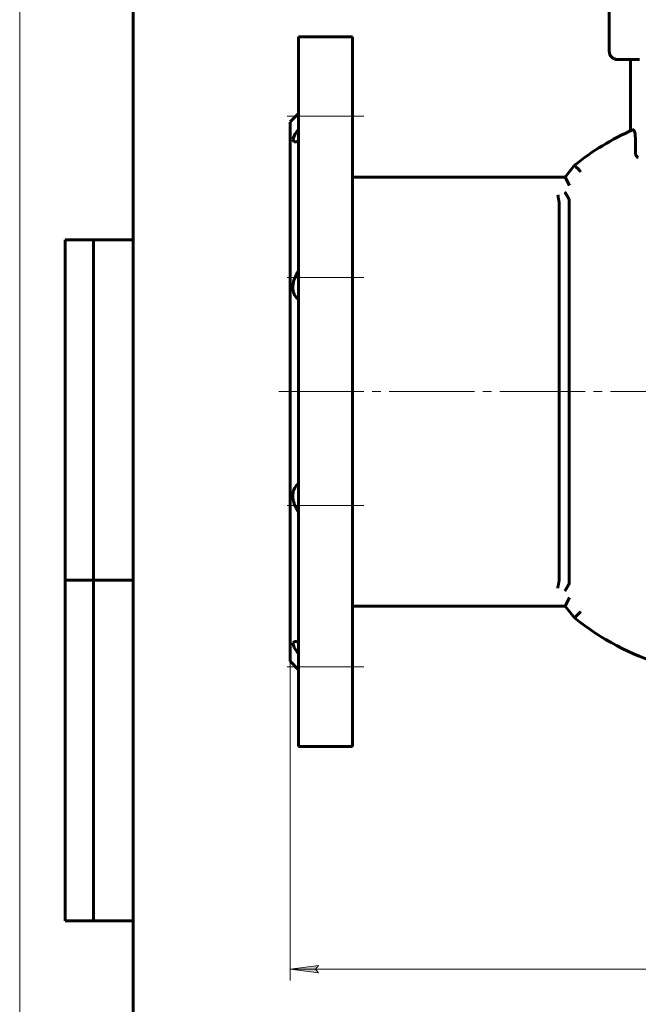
# Model space of a CAD drawing. Header units: millimetres. Extents: x 0 to 601, y 0 to 420.
# Tile 2 of 6: x 0 to 109, y 157 to 331. Entities that reach past the tile are written whole.
import ezdxf

# ---------------------------------------------------------------- set-up
doc = ezdxf.new("R2010")
doc.units = ezdxf.units.MM
for name, pattern in [('K5LT_AXLED', [19.5, 15, -1.5, 1.5, -1.5]), ('K5LT_BASIC', [0]), ('K5LT_THIN', [0])]:
    doc.linetypes.add(name, pattern=pattern)
doc.layers.add('Системный слой', color=7, linetype='Continuous')
doc.layers.add('Системный слой (1)', color=7, linetype='Continuous', true_color=0x6c6c6c)
doc.styles.add('KDIMTEXTSTYLE', font='txt', dxfattribs={"width": 0.96, "oblique": 15, "height": 5})
doc.styles.add('KTEXTSTYLE', font='txt', dxfattribs={"width": 0.96, "height": 5})
doc.dimstyles.new('KDIMSTYLE (0.50)', dxfattribs={"dimtxt": 5, "dimasz": 1, "dimexe": 2, "dimexo": 0, "dimgap": 1, "dimtad": 1, "dimlfac": 2, "dimtxsty": 'KDIMTEXTSTYLE', "dimsah": 1, "dimcen": 0, "dimdle": 1, "dimadec": 0, "dimazin": 0, "dimtfac": 0.667, "dimtmove": 0, "dimatfit": 3, "dimfxl": 1, "dimtvp": 1, "dimtolj": 1, "dimtzin": 0, "dimarcsym": 0})

# ---------------------------------------------------------------- blocks, each defined once
blk = doc.blocks.new('U2')
at = {"layer": 'Системный слой (1)', "color": 143, "linetype": 'K5LT_BASIC', "lineweight": 60, "true_color": 0x33acca}
for p, q in [((47.66, 265.24), (47.66, 312.74)), ((47.66, 217.74), (47.66, 265.24))]:
    blk.add_line(p, q, dxfattribs=at)
blk = doc.blocks.new('U4')
at = {"layer": 'Системный слой (1)', "color": 143, "linetype": 'K5LT_BASIC', "lineweight": 60, "true_color": 0x33acca}
for p, q in [((49.16, 265.24), (49.16, 327.74)), ((49.16, 202.74), (49.16, 265.24))]:
    blk.add_line(p, q, dxfattribs=at)
blk = doc.blocks.new('U5')
at = {"layer": 'Системный слой (1)', "color": 143, "linetype": 'K5LT_BASIC', "lineweight": 60, "true_color": 0x33acca}
for p, q in [((58.66, 265.24), (58.66, 327.74)), ((58.66, 202.74), (58.66, 265.24))]:
    blk.add_line(p, q, dxfattribs=at)
blk = doc.blocks.new('U6')
at = {"layer": 'Системный слой (1)', "color": 143, "linetype": 'K5LT_BASIC', "lineweight": 60, "true_color": 0x33acca}
for p, q in [((48.17, 309.73), (48.57, 310.63)), ((48.57, 310.63), (49.16, 311.49)), ((48.3, 309.3), (48.17, 309.73)), ((48.53, 309.25), (48.3, 309.3)), ((48.71, 309.26), (48.53, 309.25)), ((48.92, 309.32), (48.71, 309.26)), ((49.16, 309.4), (48.92, 309.32))]:
    blk.add_line(p, q, dxfattribs=at)
blk = doc.blocks.new('U10')
at = {"layer": 'Системный слой (1)', "color": 143, "linetype": 'K5LT_BASIC', "lineweight": 60, "true_color": 0x33acca}
for p, q in [((48.16, 220.95), (48.46, 221.24)), ((48.41, 220.13), (48.16, 220.95)), ((48.46, 221.24), (48.53, 221.24)), ((48.53, 221.24), (48.71, 221.22)), ((48.71, 221.22), (48.92, 221.17)), ((48.92, 221.17), (49.16, 221.09)), ((49.16, 219), (48.41, 220.13))]:
    blk.add_line(p, q, dxfattribs=at)
blk = doc.blocks.new('D0')
at = {"layer": 'Системный слой (1)'}
for points in [[(52.66, 162.83), (52.16, 163.49), (52.66, 164.15), (47.66, 163.49)], [(210.16, 163.49), (205.16, 164.15), (205.66, 163.49), (205.16, 162.83)]]:
    blk.add_hatch(color=7, dxfattribs=at).paths.add_polyline_path(points)
at = {"layer": 'Системный слой (1)', "color": 7, "linetype": 'K5LT_THIN', "lineweight": 18, "true_color": 0xffffff}
for p, q in [((47.66, 217.74), (47.66, 161.49)), ((210.16, 217.74), (210.16, 161.49)), ((47.66, 163.49), (52.66, 164.15)), ((52.66, 162.83), (47.66, 163.49)), ((47.66, 163.49), (210.16, 163.49)), ((52.66, 164.15), (52.16, 163.49)), ((52.16, 163.49), (52.66, 162.83)), ((205.66, 163.49), (205.16, 164.15)), ((205.16, 164.15), (210.16, 163.49)), ((210.16, 163.49), (205.16, 162.83)), ((205.16, 162.83), (205.66, 163.49))]:
    blk.add_line(p, q, dxfattribs=at)
blk.add_wipeout([(123.56, 164.49), (123.56, 171.87), (133.82, 171.87), (133.82, 164.49)]).dxf.layer = 'Системный слой (1)'
at = {"layer": 'Системный слой (1)', "color": 7, "insert": (123.56, 171.08), "char_height": 5, "attachment_point": 1, "style": 'KTEXTSTYLE'}
blk.add_mtext('\\fArial|b0|c204|p34;\\H5.0;\\W1.000;\\Q15;\\fGOST Type AU|b0|i0|c204|p34;\\Q15;\\W0.960;325', dxfattribs=at)
blk = doc.blocks.new('KDIMARROW_01')
at = {"layer": 'Системный слой'}
blk.add_hatch(color=0, dxfattribs=at).paths.add_polyline_path([(-5, -0.66), (0, 0), (-5, 0.66), (-4.5, 0)])
at = {"layer": 'Системный слой', "color": 0, "linetype": 'K5LT_THIN', "lineweight": 18}
for p, q in [((-4.5, 0), (-5, 0.66)), ((-5, 0.66), (0, 0)), ((0, 0), (-5, -0.66)), ((-5, -0.66), (-4.5, 0))]:
    blk.add_line(p, q, dxfattribs=at)
at = {"layer": 'Системный слой (1)', "color": 0, "linetype": 'K5LT_THIN', "lineweight": 18}
blk.add_line((122.67, 265.24), (122.17, 265.24), dxfattribs=at)
blk = doc.blocks.new('U47')
at = {"color": 7, "linetype": 'K5LT_THIN', "lineweight": 18, "true_color": 0xffffff}
blk.add_line((0, 0), (0, 420), dxfattribs=at)
at = {"color": 143, "linetype": 'K5LT_BASIC', "lineweight": 60, "true_color": 0x33acca}
for p, q in [((20, 5), (20, 415)), ((8, 172), (8, 292)), ((20, 292), (8, 292)), ((13, 172), (13, 292)), ((20, 232), (8, 232)), ((20, 172), (8, 172))]:
    blk.add_line(p, q, dxfattribs=at)

msp = doc.modelspace()

# ---------------------------------------------------------------- linework, layer by layer
at = {"layer": 'Системный слой (1)', "color": 143, "linetype": 'K5LT_BASIC', "lineweight": 60, "true_color": 0x33acca}
for p, q in [((103.9207, 349.1178), (103.9207, 325.2428)), ((58.6552, 327.7428), (49.1552, 327.7428)), ((109.2752, 323.7428), (105.4207, 323.7428)), ((107.6707, 323.7428), (107.6707, 311.1779)), ((47.6552, 312.7428), (49.1552, 314.2428)), ((108.5285, 307.8881), (108.5285, 309.9193)), ((97.7873, 305.1082), (96.1657, 303.0257)), ((96.1657, 303.0257), (58.6552, 303.0257)), ((96.8988, 301.5257), (96.1657, 303.0257)), ((95.124, 298.4109), (95.124, 232.0747)), ((96.8813, 231.4197), (96.8813, 299.0659)), ((58.6552, 227.4599), (96.1657, 227.4599)), ((96.8988, 228.9599), (96.1657, 227.4599)), ((96.1657, 227.4599), (97.7873, 225.3774)), ((47.6552, 217.7428), (49.1552, 216.2428)), ((58.6552, 202.7428), (49.1552, 202.7428))]:
    msp.add_line(p, q, dxfattribs=at)
at = {"layer": 'Системный слой (1)', "color": 30, "linetype": 'K5LT_AXLED', "lineweight": 18, "true_color": 0xff8000}
for p, q in [((60.6552, 313.7465), (47.1552, 313.7465)), ((60.6552, 285.3337), (47.1552, 285.3337)), ((45.6552, 265.2428), (212.1552, 265.2428)), ((60.6552, 245.1519), (47.1552, 245.1519)), ((60.6552, 216.7391), (47.1552, 216.7391))]:
    msp.add_line(p, q, dxfattribs=at)
at = {"layer": 'Системный слой (1)', "color": 143, "linetype": 'K5LT_BASIC', "lineweight": 60, "true_color": 0x33acca}
for centre, radius, start, end in [((105.4207, 325.2428), 1.5, 180, 270), ((127.0615, 268.5216), 46.8568, 113.890883, 128.6646), ((95.1057, 298.4108), 0.0182, 0.28053, 10.161614), ((95.1057, 232.0748), 0.0182, 349.838159, 359.719697), ((127.0615, 261.9639), 46.8568, 231.3354, 274.684978)]:
    msp.add_arc(centre, radius, start, end, dxfattribs=at)
for points, knots in [([(108.5285, 309.9193), (108.5285, 309.9866), (108.5272, 310.0538), (108.5168, 310.3071), (108.4984, 310.4875), (108.4422, 310.8086), (108.4064, 310.9464), (108.3226, 311.1745), (108.2757, 311.2598), (108.1785, 311.3669), (108.1295, 311.3835), (108.0847, 311.3637)], [-0.485758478, -0.485758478, -0.485758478, -0.485758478, -0.445369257, -0.445369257, -0.332758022, -0.332758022, -0.226004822, -0.226004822, -0.116369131, -0.116369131, -0.000481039, -0.000481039, -0.000481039, -0.000481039]), ([(109.0533, 306.4981), (109.0009, 306.494), (108.95, 306.5049), (108.8549, 306.5593), (108.8114, 306.6013), (108.7161, 306.7395), (108.6698, 306.8478), (108.5929, 307.1206), (108.5652, 307.2839), (108.5349, 307.5981), (108.5285, 307.7429), (108.5285, 307.8881)], [-0.935009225, -0.935009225, -0.935009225, -0.935009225, -0.859593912, -0.859593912, -0.786857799, -0.786857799, -0.685418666, -0.685418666, -0.576003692, -0.576003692, -0.488370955, -0.488370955, -0.488370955, -0.488370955]), ([(98.8614, 304.0462), (98.8605, 304.0471), (98.8595, 304.048), (98.7862, 304.1207), (98.7139, 304.1922), (98.5721, 304.3327), (98.5028, 304.4012), (98.308, 304.5939), (98.1915, 304.709), (97.9964, 304.9018), (97.9192, 304.9779), (97.8142, 305.0816), (97.7873, 305.1082), (97.7873, 305.1082)], [-0.474047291, -0.474047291, -0.474047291, -0.474047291, -0.473260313, -0.473260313, -0.412109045, -0.412109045, -0.350993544, -0.350993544, -0.233298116, -0.233298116, -0.116440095, -0.116440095, 0, 0, 0, 0]), ([(96.116, 300.3653), (96.1167, 300.3642), (96.1174, 300.363), (96.1439, 300.318), (96.1697, 300.2742), (96.2226, 300.1844), (96.2498, 300.1383), (96.3021, 300.0496), (96.3273, 300.0069), (96.3535, 299.9624), (96.3549, 299.9601), (96.3811, 299.9157), (96.4055, 299.8743), (96.4528, 299.7941), (96.4758, 299.7552), (96.5168, 299.6858), (96.5351, 299.6549), (96.5591, 299.6144), (96.5652, 299.604), (96.5922, 299.5584), (96.6123, 299.5245), (96.6509, 299.4593), (96.6695, 299.4281), (96.7046, 299.3689), (96.7212, 299.3409), (96.7497, 299.2927), (96.762, 299.272), (96.7874, 299.2291), (96.8001, 299.2075), (96.8232, 299.1686), (96.8335, 299.1511), (96.8514, 299.1207), (96.8591, 299.1077), (96.871, 299.0875), (96.8756, 299.0798), (96.8792, 299.0736)], [-0.000788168, -0.000788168, -0.000788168, -0.000788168, 0, 0, 0.03055845, 0.03055845, 0.063019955, 0.063019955, 0.093790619, 0.093790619, 0.095481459, 0.095481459, 0.126276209, 0.126276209, 0.156577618, 0.156577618, 0.181909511, 0.181909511, 0.190756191, 0.190756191, 0.221181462, 0.221181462, 0.251928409, 0.251928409, 0.282564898, 0.282564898, 0.308036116, 0.308036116, 0.338709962, 0.338709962, 0.369189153, 0.369189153, 0.398844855, 0.398844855, 0.423888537, 0.423888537, 0.423888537, 0.423888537]), ([(94.8543, 299.8883), (94.8821, 299.736), (94.9188, 299.5353), (94.9624, 299.2967), (94.9854, 299.1709), (95.0058, 299.0592), (95.022, 298.9702), (95.0352, 298.8974), (95.0486, 298.8236), (95.0624, 298.7473), (95.0792, 298.6552), (95.0945, 298.5716), (95.1059, 298.5095), (95.1133, 298.4697), (95.1191, 298.439), (95.1222, 298.4222), (95.1237, 298.414)], [0, 0, 0, 0, 3.76180378, 4.94670226, 6.25199798, 7.20155113, 8.1654314, 8.9580594, 9.54066255, 10.65314307, 11.69968237, 13.2050045, 14.50850643, 15.21603347, 15.92860665, 17, 17, 17, 17]), ([(49.1552, 281.4416), (49.0639, 281.512), (48.8939, 281.6622), (48.6586, 281.9371), (48.4884, 282.2086), (48.3616, 282.4808), (48.2774, 282.7179), (48.2142, 282.9717), (48.1753, 283.2162), (48.1558, 283.4572), (48.1535, 283.6979), (48.1696, 283.9753), (48.2121, 284.2909), (48.2871, 284.6316), (48.3824, 284.9517), (48.5146, 285.3139), (48.6751, 285.6703), (48.8974, 286.0864), (49.0541, 286.3384), (49.1552, 286.4887)], [0, 0, 0, 0, 1.60839343, 3.10214719, 4.77979725, 5.66941815, 6.76293632, 7.73686056, 8.62969976, 9.47083437, 10.3042293, 11.11959361, 12.27990661, 13.45320865, 14.50166263, 15.48125609, 17.13160864, 18.2258574, 20, 20, 20, 20]), ([(49.1552, 243.9969), (49.0639, 244.1326), (48.8939, 244.4038), (48.6586, 244.8455), (48.4884, 245.237), (48.3616, 245.5984), (48.2774, 245.8947), (48.2142, 246.1928), (48.1723, 246.4855), (48.1521, 246.7806), (48.1564, 247.04), (48.179, 247.3008), (48.22, 247.5469), (48.2927, 247.8164), (48.3824, 248.0547), (48.5243, 248.3436), (48.7256, 248.6397), (48.9586, 248.8833), (49.1036, 249.0042), (49.1552, 249.044)], [0, 0, 0, 0, 1.60839341, 3.10214719, 4.77979725, 5.66941815, 6.76293632, 7.73686056, 8.62969976, 9.68009757, 10.71630246, 11.31793202, 12.46812932, 13.45320865, 14.50166263, 15.48125609, 17.40107035, 19.09546363, 20, 20, 20, 20]), ([(95.1237, 232.0715), (95.1221, 232.0632), (95.1171, 232.0363), (95.1045, 231.9686), (95.0876, 231.8766), (95.0682, 231.7703), (95.0513, 231.6768), (95.0291, 231.5543), (95.003, 231.4106), (94.9686, 231.2226), (94.9187, 230.95), (94.8798, 230.7372), (94.8543, 230.5973)], [0, 0, 0, 0, 0.84288802, 2.17965435, 3.67688868, 4.40241698, 5.60983492, 6.33418102, 7.54235809, 8.98665544, 10.35817762, 13, 13, 13, 13]), ([(96.116, 230.1203), (96.1167, 230.1214), (96.1174, 230.1225), (96.1439, 230.1675), (96.1697, 230.2114), (96.2214, 230.299), (96.2472, 230.3429), (96.2847, 230.4065), (96.2966, 230.4266), (96.3337, 230.4896), (96.3587, 230.5319), (96.4074, 230.6146), (96.4313, 230.655), (96.4655, 230.713), (96.4764, 230.7314), (96.5097, 230.7878), (96.5317, 230.8249), (96.5742, 230.8969), (96.5949, 230.9317), (96.6346, 230.9987), (96.6537, 231.0309), (96.6874, 231.0877), (96.7022, 231.1127), (96.7328, 231.1643), (96.7483, 231.1905), (96.7771, 231.2391), (96.7904, 231.2615), (96.8144, 231.3021), (96.8252, 231.3204), (96.8428, 231.3502), (96.8499, 231.3623), (96.8639, 231.386), (96.8703, 231.3969), (96.8768, 231.4078), (96.878, 231.41), (96.8792, 231.412)], [-0.424292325, -0.424292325, -0.424292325, -0.424292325, -0.423504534, -0.423504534, -0.392966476, -0.392966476, -0.362093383, -0.362093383, -0.347736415, -0.347736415, -0.316925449, -0.316925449, -0.286452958, -0.286452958, -0.272074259, -0.272074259, -0.241799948, -0.241799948, -0.211210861, -0.211210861, -0.180417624, -0.180417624, -0.154221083, -0.154221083, -0.123542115, -0.123542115, -0.09289333, -0.09289333, -0.062889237, -0.062889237, -0.038068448, -0.038068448, -0.008085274, -0.008085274, 0, 0, 0, 0]), ([(98.8614, 226.4394), (98.8605, 226.4385), (98.8595, 226.4376), (98.7862, 226.3649), (98.7139, 226.2933), (98.5721, 226.1529), (98.5028, 226.0844), (98.308, 225.8917), (98.1915, 225.7766), (97.9964, 225.5838), (97.9192, 225.5076), (97.8142, 225.404), (97.7873, 225.3774), (97.7873, 225.3774)], [-0.000787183, -0.000787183, -0.000787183, -0.000787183, 0, 0, 0.061167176, 0.061167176, 0.122298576, 0.122298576, 0.240024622, 0.240024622, 0.356913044, 0.356913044, 0.473383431, 0.473383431, 0.473383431, 0.473383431])]:
    msp.add_open_spline(points, degree=3, knots=knots, dxfattribs=at)
for points in [[(96.8813, 299.0659), (96.8813, 299.0687), (96.8806, 299.0713), (96.8792, 299.0736)], [(96.8792, 231.412), (96.8806, 231.4143), (96.8813, 231.4168), (96.8813, 231.4197)]]:
    msp.add_open_spline(points, degree=3, dxfattribs=at)

# ---------------------------------------------------------------- block references
at = {"layer": 'Системный слой (1)'}
for name in ['U4', 'U5', 'U2', 'U6', 'U10']:
    msp.add_blockref(name, (0, 0), dxfattribs=at)

# ---------------------------------------------------------------- next in the draw order: dimensions: what is measured, and where the dimension line sits
at = {"layer": 'Системный слой (1)', "color": 7}
dim = msp.add_linear_dim(base=(47.6552, 163.4924), p1=(210.1552, 217.7428), p2=(47.6552, 217.7428), text='\\fGOST Type AU|b0|c204|p34;\\H5.0;\\W0.960;\\Q15;\\fGOST Type AU|b0|c204|p34;\\H5.0;\\W0.960;\\Q15;\\fGOST Type AU|b0|i0|c204|p34;\\Q15;325', dimstyle='KDIMSTYLE (0.50)', override={"dimexo": 0, "dimblk1": 'KDIMARROW_01', "dimblk2": 'KDIMARROW_01', "dimse1": 0, "dimse2": 0, "dimclrt": 7, "dimtolj": 1}, dxfattribs=at)
dim.commit()
dim.dimension.update_dxf_attribs({"geometry": 'D0', "text_midpoint": (128.9052, 163.4924), "dimtype": 160})

# ---------------------------------------------------------------- next in the draw order: block references
msp.add_blockref('U47', (0, 0))

doc.saveas('drawing.dxf')
